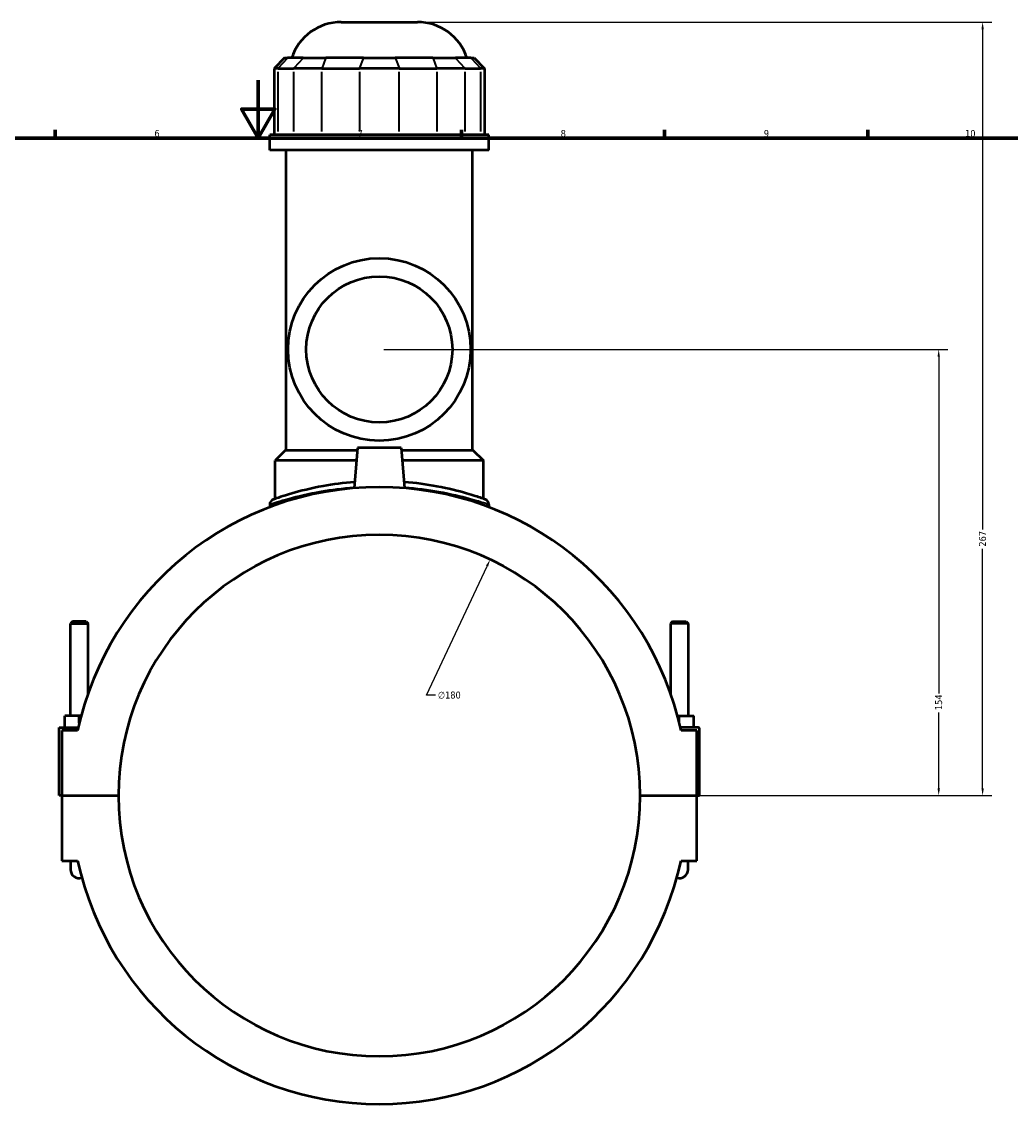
# Model space of a CAD drawing. Header units: millimetres. Extents: x -277 to 997, y -139 to 1191.
# Tile 6 of 8: x 339 to 680, y 233 to 614. Entities that reach past the tile are written whole.
import ezdxf

# ---------------------------------------------------------------- set-up
doc = ezdxf.new("R2010")
doc.units = ezdxf.units.MM
for name, color, linetype, lineweight in [('Border (ANSI)', 7, 'Continuous', 70), ('Dimension (ANSI)', 7, 'Continuous', 25), ('Visible (ANSI)', 7, 'Continuous', 50), ('Visible Narrow (ANSI)', 7, 'Continuous', 35)]:
    doc.layers.add(name, color=color, linetype=linetype, lineweight=lineweight)
doc.styles.add('Note Text (ANSI)', font='tahoma.ttf')
doc.dimstyles.new('Default - mm (ANSI)', dxfattribs={"dimtxt": 2.4, "dimasz": 2.5, "dimexe": 3.175, "dimexo": 1.6002, "dimgap": 0.8, "dimtad": 0, "dimtoh": 1, "dimdec": 0, "dimrnd": 1e-08, "dimzin": 4, "dimdsep": 46, "dimtxsty": 'Note Text (ANSI)', "dimcen": 0.09, "dimdle": 10, "dimclrd": 256, "dimclre": 256, "dimclrt": 5, "dimadec": 1, "dimazin": 1, "dimtfac": 1.27, "dimtofl": 0, "dimtmove": 0, "dimatfit": 3, "dimfxl": 1, "dimtolj": 1, "dimtzin": 4, "dimlwd": -1, "dimlwe": -1, "dimarcsym": 0})

# ---------------------------------------------------------------- blocks, each defined once
blk = doc.blocks.new('Borders Default Border')
at = {"layer": 'Border (ANSI)'}
for p, q in [((350.42, 574), (350.42, 576.8)), ((490.58, 574), (490.58, 576.8)), ((560.67, 574), (560.67, 576.8)), ((630.75, 574), (630.75, 576.8))]:
    blk.add_line(p, q, dxfattribs=at)
at = {"layer": 'Border (ANSI)', "flags": 128}
for points in [[(420.5, 594), (420.5, 574), (414.73, 584), (426.27, 584), (420.5, 574)], [(20, 20), (20, 574), (821, 574), (821, 20), (20, 20)]]:
    blk.add_lwpolyline(points, dxfattribs=at)
at = {"layer": 'Border (ANSI)', "color": 5, "true_color": 0x0000ff, "char_height": 2.4, "attachment_point": 7, "style": 'Note Text (ANSI)'}
for s, insert in [('6', (384.69, 574.35)), ('7', (454.8, 574.4)), ('8', (524.84, 574.35)), ('9', (594.92, 574.35)), ('10', (664.35, 574.35))]:
    blk.add_mtext(s, dxfattribs=dict(at, insert=insert))
blk = doc.blocks.new('*D6')
at = {"layer": 'Defpoints', "color": 0, "transparency": 16777216}
for p in [(500.5, 428.53), (424.05, 265.57)]:
    blk.add_point(p, dxfattribs=at)
at = {"layer": 'Dimension (ANSI)', "transparency": 16777216}
for p, q in [((478.52, 381.67), (499.44, 426.26)), ((481.69, 381.67), (478.52, 381.67))]:
    blk.add_line(p, q, dxfattribs=at)
blk.add_solid([(499.06, 426.44), (499.81, 426.09), (500.5, 428.53)], dxfattribs=at)
at = {"layer": 'Dimension (ANSI)', "color": 5, "transparency": 16777216, "insert": (482.49, 382.96), "char_height": 2.4, "attachment_point": 1, "style": 'Note Text (ANSI)'}
blk.add_mtext('\\A1;∅180', dxfattribs=at)
blk = doc.blocks.new('*D10')
at = {"layer": 'Defpoints', "color": 0, "transparency": 16777216}
for p in [(462.27, 501.05), (655.25, 501.05), (552.27, 347.05)]:
    blk.add_point(p, dxfattribs=at)
at = {"layer": 'Dimension (ANSI)', "transparency": 16777216}
for p, q in [((463.87, 501.05), (658.43, 501.05)), ((655.25, 498.55), (655.25, 382.33)), ((655.25, 349.55), (655.25, 375.77)), ((553.87, 347.05), (658.43, 347.05))]:
    blk.add_line(p, q, dxfattribs=at)
for points in [[(654.83, 498.55), (655.67, 498.55), (655.25, 501.05)], [(654.83, 349.55), (655.67, 349.55), (655.25, 347.05)]]:
    blk.add_solid(points, dxfattribs=at)
at = {"layer": 'Dimension (ANSI)', "color": 5, "transparency": 16777216, "insert": (654.02, 376.57), "char_height": 2.4, "attachment_point": 1, "rotation": 90, "style": 'Note Text (ANSI)'}
blk.add_mtext('\\A1;154', dxfattribs=at)
blk = doc.blocks.new('*D11')
at = {"layer": 'Defpoints', "color": 0, "transparency": 16777216}
for p in [(475.41, 614.05), (670.4, 614.05), (552.27, 347.05)]:
    blk.add_point(p, dxfattribs=at)
at = {"layer": 'Dimension (ANSI)', "transparency": 16777216}
for p, q in [((477.01, 614.05), (673.58, 614.05)), ((670.4, 611.55), (670.4, 438.9)), ((670.4, 349.55), (670.4, 432.19)), ((553.87, 347.05), (673.58, 347.05))]:
    blk.add_line(p, q, dxfattribs=at)
for points in [[(669.99, 611.55), (670.82, 611.55), (670.4, 614.05)], [(669.99, 349.55), (670.82, 349.55), (670.4, 347.05)]]:
    blk.add_solid(points, dxfattribs=at)
at = {"layer": 'Dimension (ANSI)', "color": 5, "transparency": 16777216, "insert": (669.15, 432.99), "char_height": 2.4, "attachment_point": 1, "rotation": 90, "style": 'Note Text (ANSI)'}
blk.add_mtext('\\A1;267', dxfattribs=at)

msp = doc.modelspace()

# ---------------------------------------------------------------- linework, layer by layer
at = {"layer": 'Visible (ANSI)'}
for p, q in [((449.14, 614.05), (475.41, 614.05)), ((429.56, 601.66), (425.96, 598.06)), ((429.56, 601.66), (430.65, 601.66)), ((436.02, 601.66), (430.65, 601.66)), ((436.02, 601.66), (443.81, 601.66)), ((456.76, 601.66), (443.81, 601.66)), ((456.76, 601.66), (467.78, 601.66)), ((480.74, 601.66), (467.78, 601.66)), ((480.74, 601.66), (488.53, 601.66)), ((493.89, 601.66), (488.53, 601.66)), ((493.89, 601.66), (494.99, 601.66)), ((494.99, 601.66), (498.59, 598.06)), ((427.33, 598.06), (425.96, 598.06)), ((425.96, 598.06), (425.96, 575.11)), ((427.33, 598.06), (432.69, 598.06)), ((442.43, 598.06), (432.69, 598.06)), ((442.43, 598.06), (455.38, 598.06)), ((469.16, 598.06), (455.38, 598.06)), ((469.16, 598.06), (482.11, 598.06)), ((491.86, 598.06), (482.11, 598.06)), ((491.86, 598.06), (497.22, 598.06)), ((498.59, 598.06), (497.22, 598.06)), ((498.59, 598.06), (498.59, 575.11)), ((500.07, 575.11), (424.47, 575.11)), ((424.47, 569.8), (424.47, 575.11)), ((500.07, 569.8), (500.07, 575.11)), ((500.07, 569.8), (424.47, 569.8)), ((430.14, 466.3), (430.14, 569.8)), ((494.4, 466.3), (494.4, 569.8)), ((429.96, 466.3), (426.36, 462.7)), ((429.96, 466.3), (454.71, 466.3)), ((454.77, 467.05), (453.56, 453.18)), ((469.77, 467.05), (454.77, 467.05)), ((469.77, 467.05), (470.99, 453.18)), ((469.84, 466.3), (494.58, 466.3)), ((494.58, 466.3), (498.18, 462.7)), ((454.39, 462.7), (426.36, 462.7)), ((426.36, 449.51), (426.36, 462.7)), ((498.18, 462.7), (470.15, 462.7)), ((498.18, 449.51), (498.18, 462.7)), ((424.47, 447.57), (424.47, 446.6)), ((500.07, 447.57), (500.07, 446.6)), ((356.37, 407.1), (355.77, 406.5)), ((355.77, 406.5), (361.77, 406.5)), ((355.77, 374.55), (355.77, 406.5)), ((361.17, 407.1), (356.37, 407.1)), ((361.17, 407.1), (361.77, 406.5)), ((361.77, 382.25), (361.77, 406.5)), ((563.37, 407.1), (562.77, 406.5)), ((568.77, 406.5), (562.77, 406.5)), ((562.77, 406.5), (562.77, 382.25)), ((563.37, 407.1), (568.17, 407.1)), ((568.17, 407.1), (568.77, 406.5)), ((568.77, 406.5), (568.77, 374.55)), ((353.77, 370.55), (353.77, 374.55)), ((358.77, 374.55), (353.77, 374.55)), ((359.4, 374.55), (358.77, 374.55)), ((358.77, 372.1), (358.77, 374.55)), ((565.15, 374.55), (565.77, 374.55)), ((565.77, 372.1), (565.77, 374.55)), ((565.77, 374.55), (570.77, 374.55)), ((570.77, 370.55), (570.77, 374.55)), ((351.77, 370.55), (358.41, 370.55)), ((351.77, 347.1), (351.77, 370.55)), ((572.27, 370.55), (566.14, 370.55)), ((572.77, 347.1), (572.77, 370.05)), ((358.19, 369.55), (352.77, 369.55)), ((352.77, 369.55), (352.77, 347.1)), ((571.77, 369.55), (566.36, 369.55)), ((571.77, 347.1), (571.77, 369.55)), ((352.77, 347.1), (351.77, 347.1)), ((352.77, 347.1), (372.27, 347.1)), ((352.77, 347), (352.77, 324.55)), ((372.27, 347), (352.77, 347)), ((355.77, 347), (355.77, 347.1)), ((361.77, 347), (361.77, 347.1)), ((552.27, 347.1), (571.77, 347.1)), ((571.77, 347), (552.27, 347)), ((562.77, 347.1), (562.77, 347)), ((568.77, 347.1), (568.77, 347)), ((571.77, 347.1), (572.77, 347.1)), ((571.77, 324.55), (571.77, 347)), ((352.77, 324.55), (358.19, 324.55)), ((355.77, 324.55), (355.77, 321.55)), ((566.36, 324.55), (571.77, 324.55)), ((568.77, 321.55), (568.77, 324.55))]:
    msp.add_line(p, q, dxfattribs=at)
for radius in [31.5, 25.2]:
    msp.add_circle((462.27, 501.05), radius, dxfattribs=at)
for centre, radius, start, end in [((449.14, 596.05), 18, 90, 161.8403), ((475.41, 596.05), 18, 18.1597, 90), ((462.27, 347.05), 106.49, 12.198, 167.802), ((426.27, 447.57), 1.8, 109.7036, 180), ((498.27, 447.57), 1.8, 0, 70.2964), ((462.27, 347.05), 90, 0.0318, 179.9682), ((572.27, 370.05), 0.5, 0, 90), ((462.27, 347.05), 90, 180.0318, 359.9682), ((462.27, 347.05), 106.49, 192.198, 347.802), ((358.77, 321.55), 3, 180, 286.6912), ((565.77, 321.55), 3, 253.3088, 0)]:
    msp.add_arc(centre, radius, start, end, dxfattribs=at)
for points, knots in [([(453.74, 455.29), (449.9, 454.98), (446.23, 454.48), (438.64, 453.11), (434.96, 452.17), (428.9, 450.42), (426.78, 449.66), (425.78, 449.31), (425.67, 449.27), (425.67, 449.27)], [18.098819, 18.098819, 18.098819, 18.098819, 19.278546, 19.278546, 20.790393, 20.790393, 22.499331, 22.499331, 22.991877, 22.991877, 22.991877, 22.991877]), ([(498.88, 449.27), (498.88, 449.27), (498.41, 449.44), (496.38, 450.13), (494.63, 450.72), (489.63, 452.16), (486.15, 453.04), (478.69, 454.43), (474.84, 454.97), (470.8, 455.29)], [11.495919, 11.495919, 11.495919, 11.495919, 12.504745, 12.504745, 13.711003, 13.711003, 15.149722, 15.149722, 16.388962, 16.388962, 16.388962, 16.388962])]:
    msp.add_open_spline(points, degree=3, knots=knots, dxfattribs=at)
at = {"layer": 'Visible Narrow (ANSI)'}
for p, q in [((430.49, 601.48), (427.49, 598.24)), ((435.85, 601.48), (432.86, 598.24)), ((443.74, 601.48), (442.5, 598.24)), ((456.69, 601.48), (455.45, 598.24)), ((467.85, 601.48), (469.09, 598.24)), ((480.8, 601.48), (482.04, 598.24)), ((488.7, 601.48), (491.69, 598.24)), ((494.06, 601.48), (497.05, 598.24)), ((427.33, 576.25), (427.33, 596.91)), ((432.69, 596.91), (432.69, 576.25)), ((442.43, 576.25), (442.43, 596.91)), ((455.38, 596.91), (455.38, 576.25)), ((469.16, 576.25), (469.16, 596.91)), ((482.11, 596.91), (482.11, 576.25)), ((491.86, 576.25), (491.86, 596.91)), ((497.22, 596.91), (497.22, 576.25))]:
    msp.add_line(p, q, dxfattribs=at)
msp.add_arc((498.27, 447.57), 1.8, 3.5148, 66.7816, dxfattribs=at)
for points, knots in [([(424.48, 447.57), (424.48, 447.57), (424.59, 447.61), (425.62, 447.96), (427.82, 448.71), (434.07, 450.43), (437.87, 451.35), (445.74, 452.71), (449.58, 453.2), (453.59, 453.5)], [-22.991877, -22.991877, -22.991877, -22.991877, -22.499331, -22.499331, -20.790393, -20.790393, -19.278546, -19.278546, -18.086756, -18.086756, -18.086756, -18.086756]), ([(470.96, 453.5), (475.17, 453.19), (479.19, 452.66), (486.93, 451.28), (490.53, 450.41), (495.69, 449), (497.49, 448.43), (499.58, 447.74), (500.07, 447.57), (500.07, 447.57)], [-16.401024, -16.401024, -16.401024, -16.401024, -15.149722, -15.149722, -13.711003, -13.711003, -12.504745, -12.504745, -11.495919, -11.495919, -11.495919, -11.495919])]:
    msp.add_open_spline(points, degree=3, knots=knots, dxfattribs=at)

# ---------------------------------------------------------------- block references
msp.add_blockref('Borders Default Border', (0, 0))

# ---------------------------------------------------------------- dimensions: what is measured, and where the dimension line sits
at = {"layer": 'Dimension (ANSI)'}
for base, p2, picture, middle in [((670.4, 614.05), (475.41, 614.05), '*D11', (670.4, 435.55)), ((655.25, 501.05), (462.27, 501.05), '*D10', (655.25, 379.05))]:
    dim = msp.add_linear_dim(base=base, p1=(552.27, 347.05), p2=p2, angle=90, dimstyle='Default - mm (ANSI)', override={"dimgap": 0.8, "dimtoh": 0, "dimdec": 0, "dimtol": 0, "dimlim": 0, "dimtp": 0, "dimtm": 0, "dimtdec": 2, "dimatfit": 1}, dxfattribs=at)
    dim.commit()
    dim.dimension.update_dxf_attribs({"geometry": picture, "text_midpoint": middle, "dimtype": 160})
dim = msp.add_diameter_dim_2p(p1=(424.05, 265.57), p2=(500.5, 428.53), dimstyle='Default - mm (ANSI)', override={"dimgap": 0.8, "dimtih": 1, "dimdec": 0, "dimlfac": 1, "dimtol": 0, "dimlim": 0, "dimtp": 0, "dimtm": 0, "dimtdec": 2}, dxfattribs=at)
dim.commit()
dim.dimension.update_dxf_attribs({"geometry": '*D6', "text_midpoint": (486.36, 381.67), "dimtype": 163})

doc.saveas('drawing.dxf')
